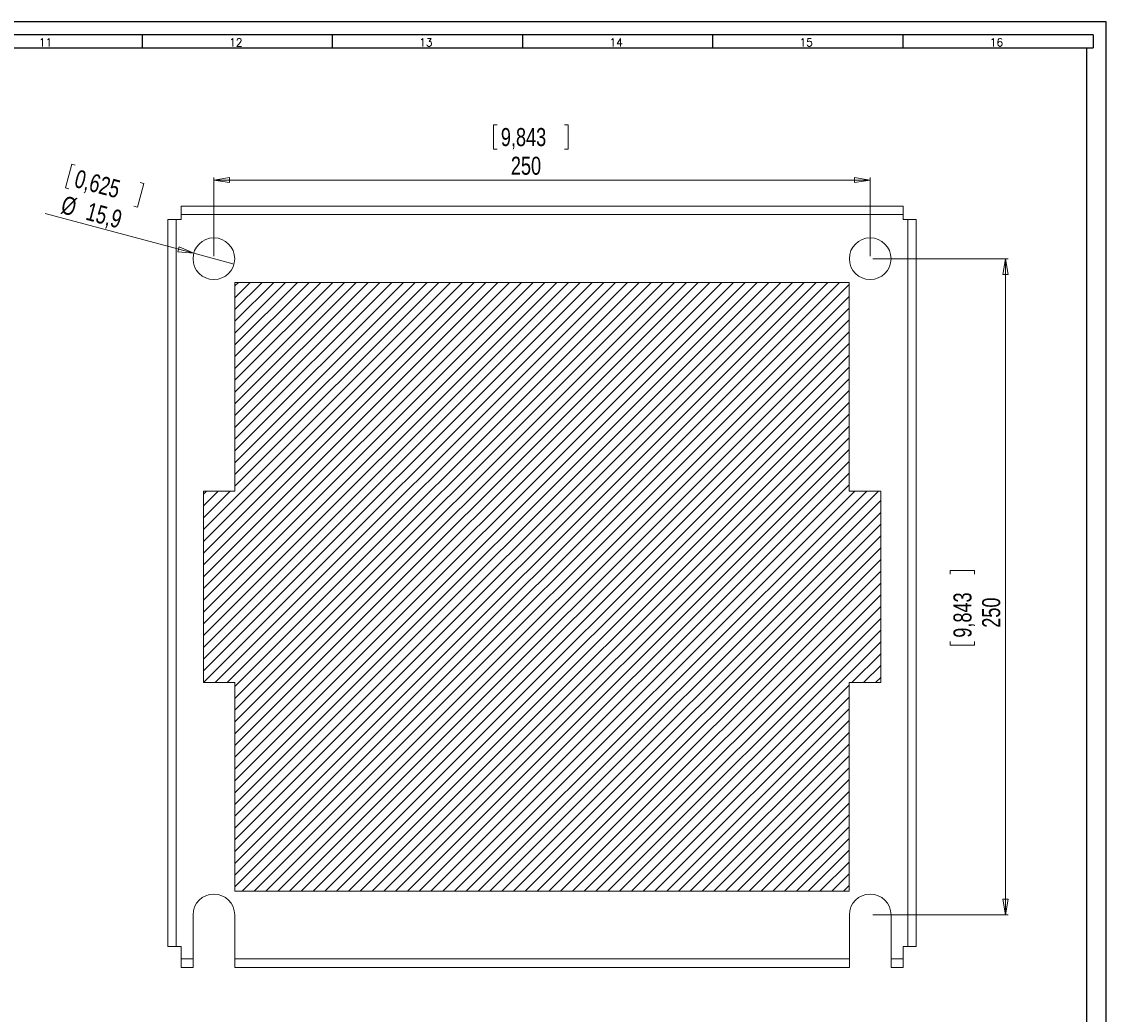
# Model space of a CAD drawing. Header units: millimetres. Extents: x 0 to 1189, y 0 to 841.
# Tile 10 of 10: x 776 to 1189, y 463 to 841. Entities that reach past the tile are written whole.
import ezdxf

# ---------------------------------------------------------------- set-up
doc = ezdxf.new("R2010")
doc.units = ezdxf.units.MM
doc.layers.add('FORMATO', color=7, linetype='Continuous')
doc.styles.add('SLDTEXTSTYLE0', font='ROMANS')
doc.styles.add('SLDTEXTSTYLE3', font='TXT', dxfattribs={"width": 0.75})
doc.dimstyles.new('SLDDIMSTYLE0', dxfattribs={"dimtxt": 6.879167, "dimasz": 6, "dimexe": 0, "dimexo": 0.0625, "dimgap": 1.719792, "dimtad": 1, "dimdec": 1, "dimrnd": 1e-09, "dimzin": 12, "dimdsep": 46, "dimtxsty": 'SLDTEXTSTYLE3', "dimblk1": 'CLOSED', "dimblk2": 'CLOSED', "dimsah": 1, "dimcen": 0.09, "dimadec": 0, "dimazin": 3, "dimtfac": 1, "dimtdec": 1, "dimtofl": 0, "dimtmove": 0, "dimatfit": 3, "dimldrblk": 'CLOSED', "dimfxl": 0, "dimfrac": 2, "dimtolj": 1, "dimtzin": 12, "dimarcsym": 0})
doc.dimstyles.new('SLDDIMSTYLE1', dxfattribs={"dimtxt": 6.879167, "dimasz": 6, "dimexe": 0, "dimexo": 0.0625, "dimgap": 1.719792, "dimtad": 1, "dimdec": 1, "dimrnd": 1e-09, "dimzin": 12, "dimdsep": 46, "dimtxsty": 'SLDTEXTSTYLE3', "dimblk1": 'NONE', "dimblk2": 'CLOSED', "dimsah": 1, "dimcen": 0, "dimadec": 0, "dimazin": 3, "dimtfac": 1, "dimtdec": 1, "dimtmove": 0, "dimatfit": 3, "dimldrblk": 'NONE', "dimfxl": 0, "dimfrac": 2, "dimtolj": 1, "dimtzin": 12, "dimarcsym": 0})

# ---------------------------------------------------------------- blocks, each defined once
blk = doc.blocks.new('_CLOSED')
at = {"color": 0, "linetype": 'ByBlock', "lineweight": -2}
for p, q in [((-1, 0.166667), (0, 0)), ((-1, 0.166667), (-1, -0.166667)), ((0, 0), (-1, -0.166667)), ((0, 0), (-1, 0))]:
    blk.add_line(p, q, dxfattribs=at)
blk = doc.blocks.new('_D_9')
at = {"color": 7, "linetype": 'Continuous', "lineweight": 0}
for p, q in [((794.92, 786.69), (792.52, 777.72)), ((794.92, 786.69), (796.27, 786.33)), ((792.52, 777.72), (793.86, 777.36)), ((822.38, 779.34), (819.98, 770.36)), ((822.38, 779.34), (821.04, 779.7)), ((819.98, 770.36), (818.64, 770.73)), ((841.39, 752.74), (784.79, 767.9)), ((841.39, 752.74), (856.74, 748.62))]:
    blk.add_line(p, q, dxfattribs=at)
at = {"color": 7, "linetype": 'Continuous', "lineweight": 0, "xscale": 6, "yscale": 6, "rotation": 345.0000000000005}
blk.add_blockref('_CLOSED', (841.39, 752.74, 0.1), dxfattribs=at)
at = {"color": 7, "linetype": 'Continuous', "lineweight": 0, "char_height": 6.879, "attachment_point": 1, "rotation": 345, "style": 'SLDTEXTSTYLE3'}
for s, insert in [('0,625', (797.29, 784.78)), ('%%c', (792.17, 774.84)), ('15,9', (801.67, 772.29))]:
    blk.add_mtext(s, dxfattribs=dict(at, insert=insert))
blk = doc.blocks.new('_NONE')
blk = doc.blocks.new('_D_10')
at = {"color": 7, "linetype": 'Continuous', "lineweight": 0}
for p, q in [((955.61, 801.72), (955.61, 792.43)), ((955.61, 801.72), (957, 801.72)), ((984.04, 801.72), (982.65, 801.72)), ((984.04, 801.72), (984.04, 792.43)), ((955.61, 792.43), (957, 792.43)), ((984.04, 792.43), (982.65, 792.43)), ((849.06, 751.68), (849.06, 781.68)), ((1099.06, 751.68), (1099.06, 781.68)), ((849.06, 780.68), (1099.06, 780.68))]:
    blk.add_line(p, q, dxfattribs=at)
at = {"color": 7, "linetype": 'Continuous', "lineweight": 0, "xscale": 6, "yscale": 6, "rotation": 180.0000000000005}
blk.add_blockref('_CLOSED', (849.06, 780.68, 0.1), dxfattribs=at)
at = {"color": 7, "linetype": 'Continuous', "lineweight": 0, "xscale": 6, "yscale": 6}
blk.add_blockref('_CLOSED', (1099.06, 780.68, 0.1), dxfattribs=at)
at = {"color": 7, "linetype": 'Continuous', "lineweight": 0, "char_height": 6.879, "attachment_point": 1, "style": 'SLDTEXTSTYLE3'}
for s, insert in [('9,843', (958.39, 800.48)), ('250', (962.2, 789.55))]:
    blk.add_mtext(s, dxfattribs=dict(at, insert=insert))
blk = doc.blocks.new('_D_11')
at = {"color": 7, "linetype": 'Continuous', "lineweight": 0}
for p, q in [((1100.06, 750.68), (1151.56, 750.68)), ((1150.56, 750.68), (1150.56, 500.68)), ((1129.53, 631.93), (1138.82, 631.93)), ((1129.53, 631.93), (1129.53, 630.54)), ((1138.82, 631.93), (1138.82, 630.54)), ((1129.53, 603.5), (1129.53, 604.89)), ((1129.53, 603.5), (1138.82, 603.5)), ((1138.82, 603.5), (1138.82, 604.89)), ((1100.06, 500.68), (1151.56, 500.68))]:
    blk.add_line(p, q, dxfattribs=at)
at = {"color": 7, "linetype": 'Continuous', "lineweight": 0, "xscale": 6, "yscale": 6}
for p, rotation in [((1150.56, 750.68, 0.1), 90.0000000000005), ((1150.56, 500.68, 0.1), 270.0000000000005)]:
    blk.add_blockref('_CLOSED', p, dxfattribs=dict(at, rotation=rotation))
at = {"color": 7, "linetype": 'Continuous', "lineweight": 0, "char_height": 6.879, "attachment_point": 1, "rotation": 90, "style": 'SLDTEXTSTYLE3'}
for s, insert in [('9,843', (1130.77, 606.29)), ('250', (1141.7, 610.09))]:
    blk.add_mtext(s, dxfattribs=dict(at, insert=insert))

msp = doc.modelspace()

# ---------------------------------------------------------------- hatches: boundary and pattern name
at = {"linetype": 'Continuous', "lineweight": 0}
h = msp.add_hatch(dxfattribs=at)
h.set_pattern_fill('ANSI31', style=0)
h.paths.add_polyline_path([(1103.06, 662.18), (1091.06, 662.18), (1091.06, 741.68), (857.06, 741.68), (857.06, 662.18), (845.06, 662.18), (845.06, 589.18), (857.06, 589.18), (857.06, 509.68), (1091.06, 509.68), (1091.06, 589.18), (1103.06, 589.18)], flags=0)

# ---------------------------------------------------------------- linework, layer by layer
at = {"color": 7, "linetype": 'Continuous', "lineweight": 15}
for p, q in [((1111.56, 770.68), (836.56, 770.68)), ((836.56, 770.68), (836.56, 767.48)), ((1111.56, 767.48), (1111.56, 770.68)), ((831.56, 765.68), (831.56, 488.68)), ((834.76, 765.68), (831.56, 765.68)), ((834.76, 765.68), (834.76, 488.68)), ((836.56, 765.68), (834.76, 765.68)), ((1111.56, 767.48), (836.56, 767.48)), ((836.56, 767.48), (836.56, 765.68)), ((1111.56, 765.68), (1111.56, 767.48)), ((1113.36, 765.68), (1111.56, 765.68)), ((1113.36, 488.68), (1113.36, 765.68)), ((1116.56, 765.68), (1113.36, 765.68)), ((1116.56, 488.68), (1116.56, 765.68)), ((857.06, 741.68), (857.06, 662.18)), ((1091.06, 741.68), (857.06, 741.68)), ((1091.06, 662.18), (1091.06, 741.68)), ((845.06, 662.18), (845.06, 589.18)), ((857.06, 662.18), (845.06, 662.18)), ((1103.06, 662.18), (1091.06, 662.18)), ((1103.06, 589.18), (1103.06, 662.18)), ((845.06, 589.18), (857.06, 589.18)), ((857.06, 589.18), (857.06, 509.68)), ((1091.06, 509.68), (1091.06, 589.18)), ((1091.06, 589.18), (1103.06, 589.18)), ((857.06, 509.68), (1091.06, 509.68)), ((841.12, 483.88), (841.12, 500.68)), ((857.01, 500.68), (857.01, 483.88)), ((1091.12, 483.88), (1091.12, 500.68)), ((1107.01, 500.68), (1107.01, 483.88)), ((831.56, 488.68), (834.76, 488.68)), ((834.76, 488.68), (836.56, 488.68)), ((836.56, 488.68), (836.56, 483.88)), ((1111.56, 483.88), (1111.56, 488.68)), ((1111.56, 488.68), (1113.36, 488.68)), ((1113.36, 488.68), (1116.56, 488.68)), ((836.56, 483.88), (841.12, 483.88)), ((836.56, 483.88), (836.56, 480.68)), ((841.12, 480.68), (841.12, 483.88)), ((857.01, 483.88), (1091.12, 483.88)), ((857.01, 483.88), (857.01, 480.68)), ((1091.12, 480.68), (1091.12, 483.88)), ((1107.01, 483.88), (1111.56, 483.88)), ((1107.01, 483.88), (1107.01, 480.68)), ((1111.56, 480.68), (1111.56, 483.88)), ((836.56, 480.68), (841.12, 480.68)), ((857.01, 480.68), (1091.12, 480.68)), ((1107.01, 480.68), (1111.56, 480.68))]:
    msp.add_line(p, q, dxfattribs=at)
for centre in [(849.06, 750.68), (1099.06, 750.68)]:
    msp.add_circle(centre, 7.94, dxfattribs=at)
for centre in [(849.06, 500.68), (1099.06, 500.68)]:
    msp.add_arc(centre, 7.94, 0, 180, dxfattribs=at)
at = {"layer": 'FORMATO'}
for p, q in [((1189, 841), (0, 841)), ((1189, 0), (1189, 841)), ((1184, 836), (25, 836)), ((821.73, 836), (821.73, 831)), ((894.16, 836), (894.16, 831)), ((966.59, 836), (966.59, 831)), ((1039.02, 836), (1039.02, 831)), ((1111.45, 836), (1111.45, 831)), ((1184, 836), (1184, 831)), ((25, 831), (1184, 831)), ((1181.52, 5), (1181.52, 831))]:
    msp.add_line(p, q, dxfattribs=at)

# ---------------------------------------------------------------- texts
at = {"layer": 'FORMATO', "char_height": 3, "attachment_point": 2, "style": 'SLDTEXTSTYLE0'}
for s, insert in [('11', (784.98, 834.6)), ('12', (857.41, 834.6)), ('13', (929.84, 834.6)), ('14', (1002.27, 834.6)), ('15', (1074.7, 834.6)), ('16', (1147.13, 834.6))]:
    msp.add_mtext(s, dxfattribs=dict(at, insert=insert))

# ---------------------------------------------------------------- dimensions: what is measured, and where the dimension line sits
at = {"color": 7, "linetype": 'Continuous', "lineweight": 0}
for base, p1, p2, angle, picture, middle in [((1099.06, 780.68), (849.06, 750.68), (1099.06, 750.68), 0, '_D_10', (969.82, 780.68)), ((1150.56, 500.68), (1099.06, 750.68), (1099.06, 500.68), 90, '_D_11', (1150.56, 617.72))]:
    dim = msp.add_linear_dim(base=base, p1=p1, p2=p2, angle=angle, dimstyle='SLDDIMSTYLE0', dxfattribs=at)
    dim.commit()
    dim.dimension.update_dxf_attribs({"geometry": picture, "text_midpoint": middle, "dimtype": 160})
dim = msp.add_diameter_dim_2p(p1=(856.74, 748.62), p2=(841.39, 752.74), dimstyle='SLDDIMSTYLE1', dxfattribs=at)
dim.commit()
dim.dimension.update_dxf_attribs({"geometry": '_D_9', "text_midpoint": (801.61, 763.4), "dimtype": 163})

doc.saveas('drawing.dxf')
